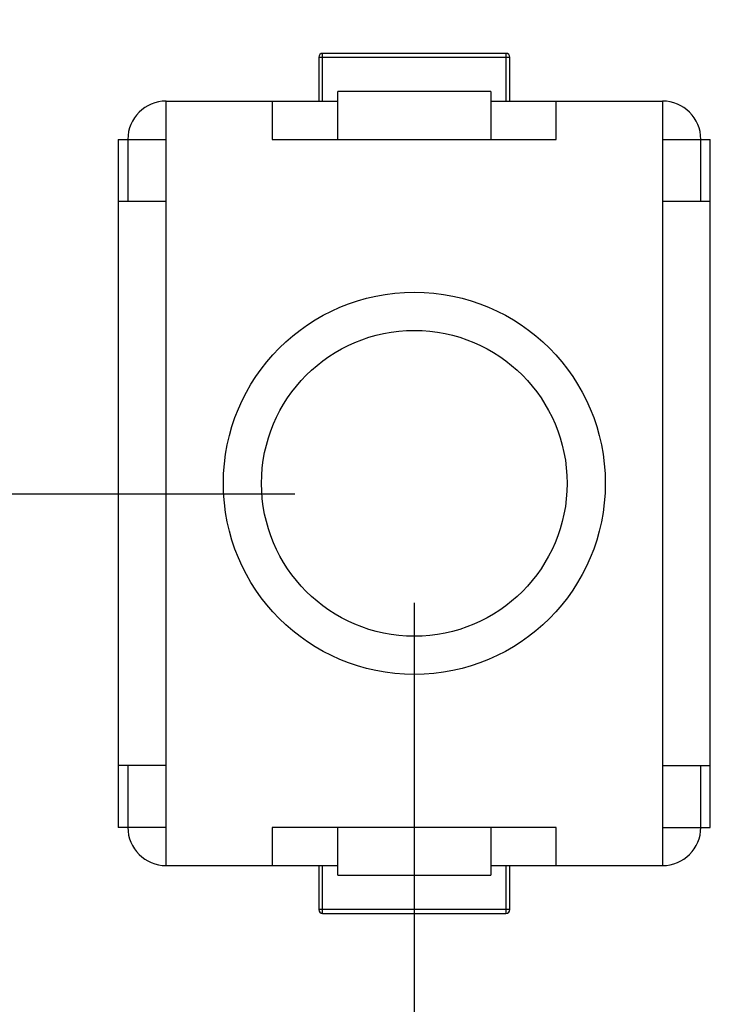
# Model space of a CAD drawing. Header units: millimetres. Extents: x 563 to 681, y 173 to 284.
# Tile 118 of 167: x 622.52 to 626.14, y 248.59 to 253.74. Entities that reach past the tile are written whole.
import ezdxf

# ---------------------------------------------------------------- set-up
doc = ezdxf.new("R2010")
doc.units = ezdxf.units.MM
doc.header["$LTSCALE"] = 30.734
doc.header["$PDMODE"] = 3
doc.header["$PDSIZE"] = 0.3125
doc.layers.get('0').update_dxf_attribs({"linetype": 'CONTINUOUS'})
doc.layers.get('Defpoints').update_dxf_attribs({"linetype": 'CONTINUOUS'})
doc.layers.add('dim', color=6, linetype='CONTINUOUS', lineweight=9)
doc.styles.add('Verdana', font='verdana.ttf', dxfattribs={"height": 2.5})
doc.dimstyles.new('aaaaaaaa 3.0', dxfattribs={"dimtxt": 2.5, "dimasz": 1.5, "dimexe": 1.25, "dimexo": 0.625, "dimtad": 1, "dimdec": 1, "dimzin": 9, "dimdsep": 46, "dimtxsty": 'Verdana', "dimcen": 0, "dimazin": 0, "dimtfac": 1, "dimtofl": 0, "dimtmove": 0, "dimatfit": 3, "dimfxl": 1, "dimlwd": 25, "dimlwe": 25, "dimarcsym": 0})

# ---------------------------------------------------------------- blocks, each defined once
blk = doc.blocks.new('*D31')
at = {"layer": 'Defpoints', "color": 0}
for p in [(624.5854, 258.3689), (605.9773, 251.2628), (624.5854, 251.2628)]:
    blk.add_point(p, dxfattribs=at)
at = {"layer": 'dim', "color": 0, "lineweight": 25}
for p, q in [((623.9604, 258.3689), (604.7273, 258.3689)), ((605.9773, 256.8689), (605.9773, 252.7628)), ((623.9604, 251.2628), (604.7273, 251.2628))]:
    blk.add_line(p, q, dxfattribs=at)
at = {"layer": 'dim', "color": 0}
for points in [[(606.2273, 256.8689), (605.7273, 256.8689), (605.9773, 258.3689)], [(605.7273, 252.7628), (606.2273, 252.7628), (605.9773, 251.2628)]]:
    blk.add_solid(points, dxfattribs=at)
at = {"layer": 'dim', "color": 0, "insert": (604.0981, 254.8158), "char_height": 2.5, "attachment_point": 5, "rotation": 90, "style": 'Verdana'}
blk.add_mtext('7.1', dxfattribs=at)
blk = doc.blocks.new('*D32')
at = {"layer": 'Defpoints', "color": 0}
for p in [(624.5856, 251.3188), (610.3968, 245.3339), (624.5856, 238.4478)]:
    blk.add_point(p, dxfattribs=at)
at = {"layer": 'dim', "color": 0, "lineweight": 25}
for p, q in [((624.5856, 250.6938), (624.5856, 237.1978)), ((610.3968, 244.7089), (610.3968, 237.1978)), ((611.8968, 238.4478), (623.0856, 238.4478))]:
    blk.add_line(p, q, dxfattribs=at)
at = {"layer": 'dim', "color": 0}
for points in [[(611.8968, 238.6978), (611.8968, 238.1978), (610.3968, 238.4478)], [(623.0856, 238.1978), (623.0856, 238.6978), (624.5856, 238.4478)]]:
    blk.add_solid(points, dxfattribs=at)
at = {"layer": 'dim', "color": 0, "insert": (617.4912, 240.3488), "char_height": 2.5, "attachment_point": 5, "style": 'Verdana'}
blk.add_mtext('14.2', dxfattribs=at)

msp = doc.modelspace()

# ---------------------------------------------------------------- linework, layer by layer
at = {"linetype": 'Continuous'}
for p, q in [((624.0856, 253.5488), (624.0856, 253.3188)), ((624.0856, 253.5488), (625.0856, 253.5488)), ((624.1056, 253.3188), (624.1056, 253.5688)), ((625.0656, 253.5688), (624.1056, 253.5688)), ((625.0656, 253.5688), (625.0656, 253.3188)), ((625.0856, 253.3188), (625.0856, 253.5488)), ((624.1856, 253.1188), (624.1856, 253.3688)), ((624.9856, 253.3688), (624.1856, 253.3688)), ((624.9856, 253.3688), (624.9856, 253.1188)), ((623.2856, 249.3188), (623.2856, 253.3188)), ((623.2856, 253.3188), (624.1856, 253.3188)), ((623.842, 253.3188), (623.842, 253.1188)), ((624.9856, 253.3188), (625.8856, 253.3188)), ((625.3291, 253.1188), (625.3291, 253.3188)), ((625.8856, 253.3188), (625.8856, 249.3188)), ((623.0356, 253.1188), (623.0356, 249.5188)), ((623.0356, 253.1188), (623.2856, 253.1188)), ((623.0856, 253.1188), (623.0856, 252.7957)), ((623.842, 253.1188), (625.3291, 253.1188)), ((625.8856, 253.1188), (626.1356, 253.1188)), ((626.0856, 252.7957), (626.0856, 253.1188)), ((626.1356, 249.5188), (626.1356, 253.1188)), ((623.0356, 252.7957), (623.2856, 252.7957)), ((625.8856, 252.7957), (626.1356, 252.7957)), ((626.1343, 249.8418), (626.1343, 252.7957)), ((623.2856, 249.8418), (623.0356, 249.8418)), ((623.0856, 249.8418), (623.0856, 249.5188)), ((625.8856, 249.8418), (626.1356, 249.8418)), ((626.0856, 249.5188), (626.0856, 249.8418)), ((623.2856, 249.5188), (623.0356, 249.5188)), ((623.842, 249.5188), (623.842, 249.3188)), ((625.3291, 249.5188), (623.842, 249.5188)), ((624.1856, 249.2688), (624.1856, 249.5188)), ((624.9856, 249.5188), (624.9856, 249.2688)), ((625.3291, 249.3188), (625.3291, 249.5188)), ((625.8856, 249.5188), (626.1356, 249.5188)), ((623.2856, 249.3188), (624.1856, 249.3188)), ((624.0856, 249.3188), (624.0856, 249.0888)), ((624.1056, 249.0688), (624.1056, 249.3188)), ((624.9856, 249.3188), (625.8856, 249.3188)), ((625.0656, 249.3188), (625.0656, 249.0688)), ((625.0856, 249.0888), (625.0856, 249.3188)), ((624.1856, 249.2688), (624.9856, 249.2688)), ((625.0856, 249.0888), (624.0856, 249.0888)), ((624.1056, 249.0688), (625.0656, 249.0688))]:
    msp.add_line(p, q, dxfattribs=at)
for radius in [1, 0.8]:
    msp.add_circle((624.5856, 251.3188), radius, dxfattribs=at)
for centre, radius, start, end in [((624.1056, 253.5488), 0.02, 90, 180), ((625.0656, 253.5488), 0.02, 0, 90), ((623.2856, 253.1188), 0.2, 90, 180), ((625.8856, 253.1188), 0.2, 0, 90), ((623.2856, 249.5188), 0.2, 180, 270), ((625.8856, 249.5188), 0.2, 270, 0), ((624.1056, 249.0888), 0.02, 180, 270), ((625.0656, 249.0888), 0.02, 270, 0)]:
    msp.add_arc(centre, radius, start, end, dxfattribs=at)

# ---------------------------------------------------------------- dimensions: what is measured, and where the dimension line sits
at = {"layer": 'dim'}
dim = msp.add_linear_dim(base=(605.9773, 251.2628), p1=(624.5854, 258.3689), p2=(624.5854, 251.2628), angle=90, dimstyle='aaaaaaaa 3.0', dxfattribs=at)
dim.commit()
dim.dimension.update_dxf_attribs({"geometry": '*D31', "text_midpoint": (604.0981, 254.8158)})
dim = msp.add_linear_dim(base=(624.5856, 238.4478), p1=(610.3968, 245.3339), p2=(624.5856, 251.3188), dimstyle='aaaaaaaa 3.0', dxfattribs=at)
dim.commit()
dim.dimension.update_dxf_attribs({"geometry": '*D32', "text_midpoint": (617.4912, 240.3488)})

doc.saveas('drawing.dxf')
